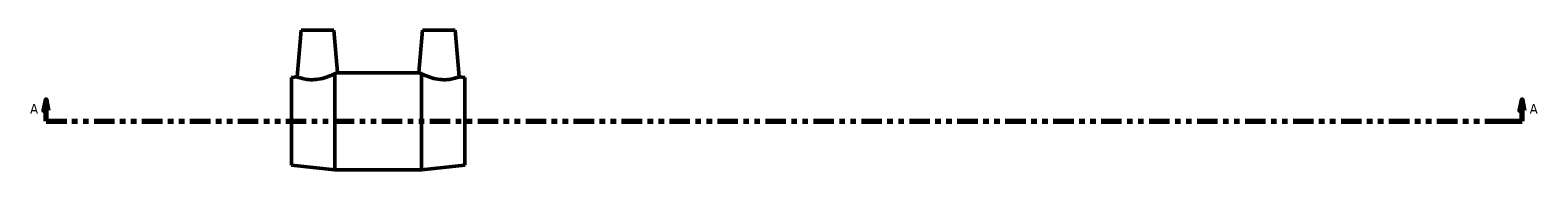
# Model space of a CAD drawing. Header units: inches. Extents: x -26 to 78, y -45 to 82.
# Tile 4 of 6: x 17.1 to 44.47, y 27.14 to 29.69. Entities that reach past the tile are written whole.
import ezdxf

# ---------------------------------------------------------------- set-up
doc = ezdxf.new("R2010")
doc.units = ezdxf.units.IN
doc.header["$MEASUREMENT"] = 0
doc.linetypes.add('DOUBLE_DASH_CHAIN', pattern=[1.2403, 0.6614, -0.0827, 0.1654, -0.0827, 0.1654, -0.0827])
doc.layers.add('Section Line (ANSI)', color=7, linetype='DOUBLE_DASH_CHAIN', lineweight=70)
doc.layers.add('Visible (ANSI)', color=7, linetype='Continuous', lineweight=50)
doc.styles.add('Label Text (ANSI)', font='tahoma.ttf')

# ---------------------------------------------------------------- blocks, each defined once
blk = doc.blocks.new('2dTransSection0')
at = {"layer": 'Section Line (ANSI)', "linetype": 'Continuous'}
for p, q in [((17.388, 28.422), (17.349, 28.225)), ((17.349, 28.225), (17.427, 28.225)), ((17.388, 28.225), (17.388, 28.422)), ((17.427, 28.225), (17.388, 28.422)), ((17.388, 28.028), (17.388, 28.225)), ((44.189, 28.422), (44.15, 28.225)), ((44.15, 28.225), (44.228, 28.225)), ((44.189, 28.225), (44.189, 28.422)), ((44.228, 28.225), (44.189, 28.422)), ((44.189, 28.028), (44.189, 28.225)), ((17.388, 28.028), (17.764, 28.028)), ((43.813, 28.028), (44.189, 28.028))]:
    blk.add_line(p, q, dxfattribs=at)
at = {"layer": 'Section Line (ANSI)', "linetype": 'DOUBLE_DASH_CHAIN', "ltscale": 0.560661}
blk.add_line((17.388, 28.028), (44.189, 28.028), dxfattribs=at)
at = {"layer": 'Section Line (ANSI)', "linetype": 'Continuous', "flags": 128}
for points in [[(17.427, 28.225), (17.388, 28.422), (17.349, 28.225), (17.427, 28.225)], [(44.228, 28.225), (44.189, 28.422), (44.15, 28.225), (44.228, 28.225)]]:
    blk.add_lwpolyline(points, dxfattribs=at)
at = {"layer": 'Section Line (ANSI)'}
for points in [[(17.427, 28.225), (17.388, 28.422), (17.349, 28.225), (17.427, 28.225)], [(44.228, 28.225), (44.189, 28.422), (44.15, 28.225), (44.228, 28.225)]]:
    blk.add_solid(points, dxfattribs=at)
at = {"layer": 'Section Line (ANSI)', "char_height": 0.18, "attachment_point": 7, "style": 'Label Text (ANSI)'}
for insert in [(17.098, 28.166), (44.326, 28.166)]:
    blk.add_mtext('A', dxfattribs=dict(at, insert=insert))

msp = doc.modelspace()

# ---------------------------------------------------------------- linework, layer by layer
at = {"layer": 'Visible (ANSI)'}
for p, q in [((22.019, 29.688), (21.945, 28.837)), ((22.019, 29.688), (22.61, 29.688)), ((22.61, 29.688), (22.677, 28.919)), ((24.224, 29.688), (24.157, 28.919)), ((24.815, 29.688), (24.224, 29.688)), ((24.815, 29.688), (24.889, 28.837)), ((21.842, 28.825), (21.945, 28.837)), ((21.842, 27.232), (21.842, 28.825)), ((22.629, 27.143), (22.629, 28.894)), ((22.667, 28.913), (24.167, 28.913)), ((24.204, 27.143), (24.204, 28.894)), ((24.992, 28.825), (24.889, 28.837)), ((24.992, 27.232), (24.992, 28.825)), ((21.842, 27.232), (22.629, 27.143)), ((22.629, 27.143), (24.204, 27.143)), ((24.992, 27.232), (24.204, 27.143))]:
    msp.add_line(p, q, dxfattribs=at)
for points, knots in [([(22.293, 28.789), (22.248, 28.784), (22.2, 28.784), (22.114, 28.792), (22.076, 28.799), (22.015, 28.814), (21.988, 28.822), (21.953, 28.833), (21.945, 28.837), (21.945, 28.837)], [0, 0, 0, 0, 0.34321, 0.34321, 0.686421, 0.686421, 1.033619, 1.033619, 1.380817, 1.380817, 1.380817, 1.380817]), ([(22.629, 28.894), (22.612, 28.885), (22.59, 28.875), (22.532, 28.85), (22.49, 28.833), (22.395, 28.805), (22.342, 28.794), (22.293, 28.789)], [-1.031195, -1.031195, -1.031195, -1.031195, -0.764337, -0.764337, -0.382168, -0.382168, 0, 0, 0, 0]), ([(22.629, 28.894), (22.636, 28.898), (22.642, 28.901), (22.667, 28.913), (22.677, 28.919), (22.677, 28.919)], [1.0311954, 1.0311954, 1.0311954, 1.0311954, 1.1344371, 1.1344371, 1.5045377, 1.5045377, 1.5045377, 1.5045377]), ([(24.204, 28.894), (24.198, 28.898), (24.191, 28.901), (24.167, 28.913), (24.157, 28.919), (24.157, 28.919)], [1.0311954, 1.0311954, 1.0311954, 1.0311954, 1.1344371, 1.1344371, 1.5045377, 1.5045377, 1.5045377, 1.5045377]), ([(24.541, 28.789), (24.491, 28.794), (24.439, 28.805), (24.344, 28.833), (24.301, 28.85), (24.244, 28.875), (24.222, 28.885), (24.204, 28.894)], [0, 0, 0, 0, 0.382168, 0.382168, 0.764337, 0.764337, 1.031195, 1.031195, 1.031195, 1.031195]), ([(24.889, 28.837), (24.889, 28.837), (24.881, 28.833), (24.845, 28.822), (24.819, 28.814), (24.758, 28.799), (24.719, 28.792), (24.633, 28.784), (24.586, 28.784), (24.541, 28.789)], [-1.380817, -1.380817, -1.380817, -1.380817, -1.033619, -1.033619, -0.686421, -0.686421, -0.34321, -0.34321, 0, 0, 0, 0])]:
    msp.add_open_spline(points, degree=3, knots=knots, dxfattribs=at)

# ---------------------------------------------------------------- block references
at = {"layer": 'Section Line (ANSI)'}
msp.add_blockref('2dTransSection0', (0, 0), dxfattribs=at)

doc.saveas('drawing.dxf')
